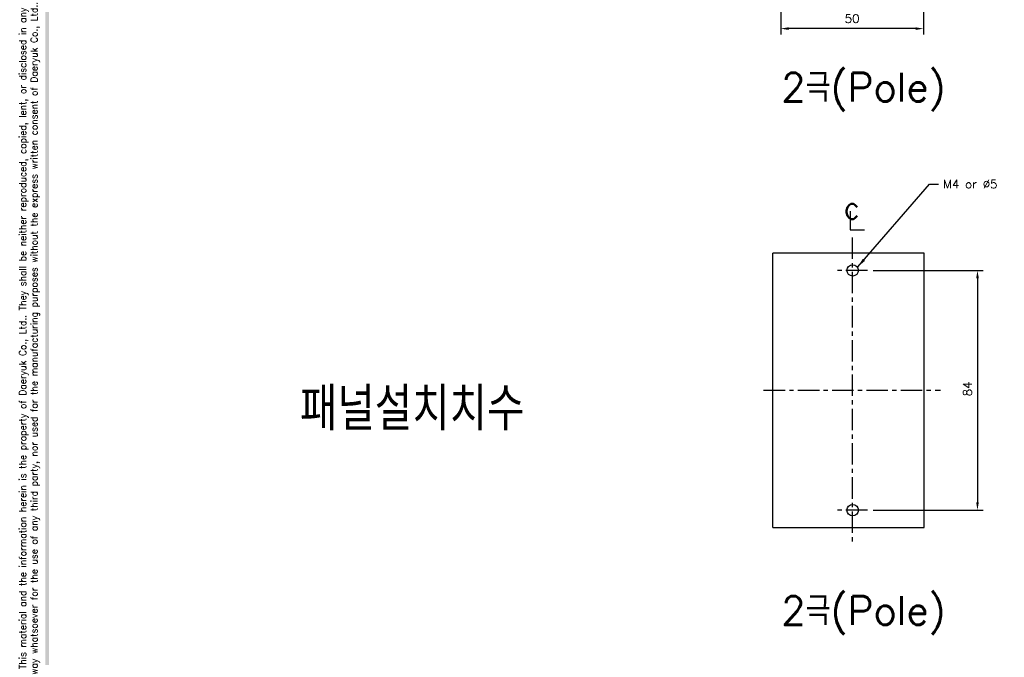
# Model space of a CAD drawing. Extents: x 2148 to 5199, y -907 to 1537.
# Tile 2 of 29: x 4207 to 4552, y 1076 to 1299. Entities that reach past the tile are written whole.
import ezdxf

# ---------------------------------------------------------------- set-up
doc = ezdxf.new("R2010")
doc.units = 0
doc.header["$LTSCALE"] = 3
doc.header["$MEASUREMENT"] = 0
doc.linetypes.add('CENTER', pattern=[2, 1.25, -0.25, 0.25, -0.25])
doc.linetypes.add('PHANTOMX2', pattern=[127, 63.5, -12.7, 12.7, -12.7, 12.7, -12.7])
doc.layers.get('Defpoints').update_dxf_attribs({"linetype": 'CONTINUOUS'})
for name, color, linetype in [('cen', 1, 'CENTER'), ('di', 3, 'CONTINUOUS'), ('DIM', 3, 'CONTINUOUS'), ('dwg', 7, 'CONTINUOUS'), ('NOTE', 4, 'CONTINUOUS'), ('ph', 6, 'PHANTOMX2')]:
    doc.layers.add(name, color=color, linetype=linetype)
doc.styles.add('K25', font='TXT', dxfattribs={"width": 0.9, "height": 2.5, "bigfont": 'TBHAN'})
doc.styles.add('KIM', font='ROMANS.shx', dxfattribs={"height": 5, "bigfont": 'GSG1.shx'})
doc.styles.get("Standard").update_dxf_attribs({"font": 'romans.shx', "height": 3, "bigfont": 'ghs.shx'})
doc.dimstyles.get("Standard").update_dxf_attribs({"dimtxt": 0.18, "dimasz": 0.18, "dimexe": 0.18, "dimexo": 0.0625, "dimgap": 0.09, "dimtad": 0, "dimtih": 1, "dimtoh": 1, "dimdec": 4, "dimzin": 0, "dimdsep": 46, "dimtxsty": 'Standard', "dimcen": 0.09, "dimadec": 0, "dimazin": 0, "dimtfac": 1, "dimtdec": 4, "dimtofl": 0, "dimtmove": 0, "dimatfit": 3, "dimfxl": 0, "dimtolj": 1, "dimtzin": 0, "dimarcsym": 0})
doc.dimstyles.new('STANDARD$0', dxfattribs={"dimtxt": 5, "dimasz": 5, "dimexe": 1, "dimexo": 2, "dimgap": 2, "dimtad": 1, "dimdec": 4, "dimzin": 12, "dimdsep": 46, "dimtxsty": 'KIM', "dimcen": -1, "dimdle": 0.1, "dimadec": 0, "dimazin": 0, "dimtfac": 1, "dimtdec": 4, "dimtmove": 0, "dimatfit": 3, "dimfxl": 0, "dimtolj": 1, "dimtzin": 0, "dimarcsym": 0})

# ---------------------------------------------------------------- blocks, each defined once
blk = doc.blocks.new('*D66')
at = {"layer": 'Defpoints', "color": 0}
for p in [(4503.66, 1211.16), (4503.66, 1127.16), (4542.21, 1127.16)]:
    blk.add_point(p, dxfattribs=at)
at = {"layer": 'di'}
for p, q in [((4505.66, 1211.16), (4544.21, 1211.16)), ((4542.21, 1208.36), (4542.21, 1129.96)), ((4505.66, 1127.16), (4544.21, 1127.16))]:
    blk.add_line(p, q, dxfattribs=at)
for points in [[(4541.75, 1208.36), (4542.68, 1208.36), (4542.21, 1211.16)], [(4541.75, 1129.96), (4542.68, 1129.96), (4542.21, 1127.16)]]:
    blk.add_solid(points, dxfattribs=at)
at = {"layer": 'di', "insert": (4538.71, 1169.65), "char_height": 3, "attachment_point": 5, "rotation": 90}
blk.add_mtext('\\A1;84', dxfattribs=at)
blk = doc.blocks.new('*D52')
at = {"layer": 'Defpoints', "color": 0}
for p in [(4473.32, 1320.63), (4523.32, 1320.53), (4473.32, 1295.83)]:
    blk.add_point(p, dxfattribs=at)
at = {"layer": 'di'}
for p, q in [((4473.32, 1318.63), (4473.32, 1293.83)), ((4523.32, 1318.53), (4523.32, 1293.83)), ((4520.52, 1295.83), (4476.12, 1295.83))]:
    blk.add_line(p, q, dxfattribs=at)
for points in [[(4476.12, 1296.3), (4476.12, 1295.37), (4473.32, 1295.83)], [(4520.52, 1296.3), (4520.52, 1295.37), (4523.32, 1295.83)]]:
    blk.add_solid(points, dxfattribs=at)
at = {"layer": 'di', "insert": (4498.32, 1299.33), "char_height": 3, "attachment_point": 5}
blk.add_mtext('\\A1;50', dxfattribs=at)

msp = doc.modelspace()

# ---------------------------------------------------------------- linework, layer by layer
at = {"layer": 'cen', "ltscale": 2}
for p, q in [((4498.321, 1222.696), (4498.321, 1115.528)), ((4503.663, 1211.156), (4493.022, 1211.156)), ((4467.342, 1169.156), (4529.3, 1169.156)), ((4503.663, 1127.156), (4493.022, 1127.156))]:
    msp.add_line(p, q, dxfattribs=at)
at = {"layer": 'dwg'}
for centre in [(4498.514, 1211.156), (4498.514, 1127.156)]:
    msp.add_circle(centre, 2, dxfattribs=at)
msp.add_trace([(4215.836, 843.537), (4217.036, 844.137), (4215.836, 1532.337), (4217.036, 1531.137)], dxfattribs=at)
at = {"layer": 'NOTE'}
for p, q in [((4497.682, 1231.912), (4497.682, 1225.392)), ((4497.682, 1225.392), (4502.638, 1225.392))]:
    msp.add_line(p, q, dxfattribs=at)
at = {"layer": 'ph'}
for p, q in [((4523.514, 1217.156), (4470.514, 1217.156)), ((4470.514, 1121.156), (4470.514, 1217.156)), ((4523.514, 1121.156), (4523.514, 1217.156)), ((4470.514, 1121.156), (4523.514, 1121.156))]:
    msp.add_line(p, q, dxfattribs=at)

# ---------------------------------------------------------------- texts
at = {"layer": 'di', "insert": (4210.276, 1186.533), "char_height": 2.4, "width": 262.51919, "attachment_point": 5, "rotation": 90}
msp.add_mtext('\\A1;This material and the information herein is the property of Daeryuk Co., Ltd.. They shall be neither reproduced, copied, lent, or disclosed in any\\Pway whatsoever for the use of any third party, nor used for the manufacturing purposes without the express written consent of Daeryuk Co., Ltd..', dxfattribs=at)
at = {"layer": 'di', "attachment_point": 1}
for s, insert, char_height, width in [('{\\Fromans,hgs|c129;2극(Pole)}', (4473.48, 1280.296), 10, 116.39597), ('{\\Fromans,hgs|c129;패널설치치수}', (4304.942, 1170.109), 15, 135.45529), ('{\\Fromans,hgs|c129;2극(Pole)}', (4473.48, 1096.994), 10, 116.39597)]:
    msp.add_mtext(s, dxfattribs=dict(at, insert=insert, char_height=char_height, width=width))
at = {"layer": 'DIM', "insert": (4530.178, 1242.899), "char_height": 3, "attachment_point": 1}
msp.add_mtext('M4 or %%C5', dxfattribs=at)
at = {"layer": 'NOTE', "style": 'K25', "width": 0.9}
msp.add_text('c', height=7.925, dxfattribs=at).set_placement((4495.466, 1229.142))

# ---------------------------------------------------------------- dimensions: what is measured, and where the dimension line sits
at = {"layer": 'di'}
dim = msp.add_linear_dim(base=(4473.321, 1295.835), p1=(4523.321, 1320.534), p2=(4473.321, 1320.634), dimstyle='STANDARD$0', override={"dimtxt": 3, "dimasz": 2.8, "dimexe": 2, "dimdec": 2, "dimzin": 8, "dimtxsty": 'Standard', "dimcen": 0, "dimclrd": 256, "dimclre": 256, "dimclrt": 256, "dimadec": 2, "dimazin": 2, "dimtfac": 0.6, "dimtdec": 2, "dimtzin": 8, "dimlwd": 65535, "dimlwe": 65535, "dimarcsym": 1}, dxfattribs=at)
dim.commit()
dim.dimension.update_dxf_attribs({"geometry": '*D52', "text_midpoint": (4498.321, 1295.835), "dimtype": 160})
dim = msp.add_linear_dim(base=(4542.215, 1127.156), p1=(4503.663, 1211.156), p2=(4503.663, 1127.156), angle=90, dimstyle='STANDARD$0', override={"dimtxt": 3, "dimasz": 2.8, "dimexe": 2, "dimdec": 2, "dimzin": 8, "dimtxsty": 'Standard', "dimcen": 0, "dimclrd": 256, "dimclre": 256, "dimclrt": 256, "dimadec": 2, "dimazin": 2, "dimtfac": 0.6, "dimtdec": 2, "dimtzin": 8, "dimlwd": 65535, "dimlwe": 65535, "dimarcsym": 1}, dxfattribs=at)
dim.commit()
dim.dimension.update_dxf_attribs({"geometry": '*D66', "text_midpoint": (4542.215, 1169.648), "dimtype": 160})

# ---------------------------------------------------------------- leaders
at = {"layer": 'DIM', "annotation_type": 0, "has_hookline": 1, "hookline_direction": 0, "text_width": 21.429}
msp.add_leader([(4500.359, 1212.444), (4525.378, 1241.399), (4528.578, 1241.399)], dimstyle='Standard', override={"dimscale": 1.6, "dimtxt": 2, "dimasz": 2, "dimexe": 1, "dimexo": 1, "dimgap": 1, "dimtad": 0, "dimtih": 0, "dimtoh": 0, "dimdec": 1, "dimzin": 8, "dimcen": 0, "dimadec": 2, "dimazin": 2, "dimtm": 0.1, "dimtfac": 0.6, "dimtdec": 1, "dimtofl": 1}, dxfattribs=at)

doc.saveas('drawing.dxf')
